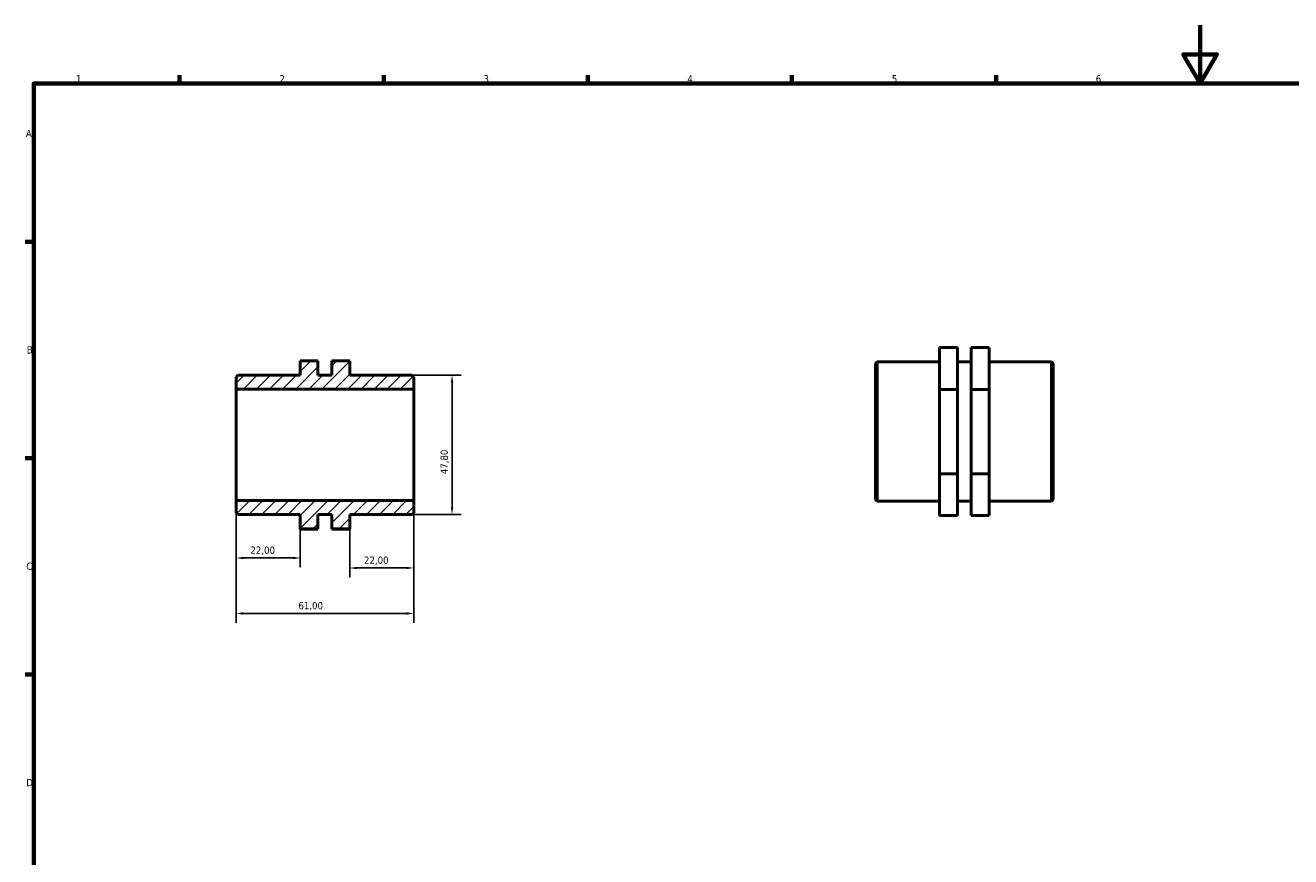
# Model space of a CAD drawing. Header units: millimetres. Extents: x 0 to 903, y 0 to 594.
# Tile 2 of 3: x 17 to 452, y 309 to 594. Entities that reach past the tile are written whole.
import ezdxf

# ---------------------------------------------------------------- set-up
doc = ezdxf.new("R2010")
doc.units = ezdxf.units.MM
for name, color, linetype, lineweight in [('Border (ISO)', 7, 'Continuous', 70), ('Dimension (ISO)', 7, 'Continuous', 25), ('Hatch (ISO)', 7, 'Continuous', 18), ('Visible (ISO)', 7, 'Continuous', 50)]:
    doc.layers.add(name, color=color, linetype=linetype, lineweight=lineweight)
doc.styles.add('Note Text (ISO)', font='tahoma.ttf')
doc.dimstyles.new('Default (ISO)', dxfattribs={"dimtxt": 2.5, "dimasz": 2.5, "dimexe": 3.175, "dimexo": 0, "dimgap": 0.762, "dimtad": 1, "dimrnd": 1e-08, "dimzin": 0, "dimtxsty": 'Note Text (ISO)', "dimcen": 0.09, "dimdle": 10, "dimclrd": 256, "dimclre": 256, "dimclrt": 232, "dimazin": 0, "dimtfac": 1.40208, "dimtmove": 0, "dimatfit": 3, "dimfxl": 1, "dimtolj": 1, "dimtzin": 0, "dimlwd": -1, "dimlwe": -1, "dimarcsym": 0})

# ---------------------------------------------------------------- blocks, each defined once
blk = doc.blocks.new('Borders Default Border')
at = {"layer": 'Border (ISO)'}
for p, q in [((70.08, 574), (70.08, 576.9)), ((140.17, 574), (140.17, 576.9)), ((210.25, 574), (210.25, 576.9)), ((280.33, 574), (280.33, 576.9)), ((350.42, 574), (350.42, 576.9)), ((20, 519.75), (17.1, 519.75)), ((20, 445.5), (17.1, 445.5)), ((20, 371.25), (17.1, 371.25))]:
    blk.add_line(p, q, dxfattribs=at)
at = {"layer": 'Border (ISO)', "flags": 128}
for points in [[(420.5, 594), (420.5, 574), (414.73, 584), (426.27, 584), (420.5, 574)], [(20, 20), (20, 574), (821, 574), (821, 20), (20, 20)]]:
    blk.add_lwpolyline(points, dxfattribs=at)
at = {"layer": 'Border (ISO)', "color": 232, "true_color": 0xca0064, "char_height": 2.5, "attachment_point": 7, "style": 'Note Text (ISO)'}
for s, insert in [('1', (34.48, 574.4)), ('2', (104.37, 574.4)), ('3', (174.43, 574.35)), ('4', (244.42, 574.4)), ('5', (314.64, 574.35)), ('6', (384.66, 574.35)), ('A', (17.29, 555.62)), ('B', (17.59, 481.37)), ('C', (17.43, 407.08)), ('D', (17.43, 332.88))]:
    blk.add_mtext(s, dxfattribs=dict(at, insert=insert))
blk = doc.blocks.new('*D7')
at = {"layer": 'Defpoints', "color": 0, "transparency": 16777216}
for p in [(150.5, 430.9), (128.5, 421.21), (128.5, 407.78)]:
    blk.add_point(p, dxfattribs=at)
at = {"layer": 'Dimension (ISO)', "transparency": 16777216}
for p, q in [((150.5, 430.9), (150.5, 404.6)), ((128.5, 421.21), (128.5, 404.6)), ((148, 407.78), (131, 407.78))]:
    blk.add_line(p, q, dxfattribs=at)
for points in [[(131, 408.19), (131, 407.36), (128.5, 407.78)], [(148, 408.19), (148, 407.36), (150.5, 407.78)]]:
    blk.add_solid(points, dxfattribs=at)
at = {"layer": 'Dimension (ISO)', "color": 232, "true_color": 0xca0064, "transparency": 16777216, "insert": (133.39, 411.71), "char_height": 2.5, "attachment_point": 1, "style": 'Note Text (ISO)'}
blk.add_mtext('\\A1;22,00', dxfattribs=at)
blk = doc.blocks.new('*D8')
at = {"layer": 'Defpoints', "color": 0, "transparency": 16777216}
for p in [(89.5, 430.9), (111.5, 421.21), (89.5, 411.21)]:
    blk.add_point(p, dxfattribs=at)
at = {"layer": 'Dimension (ISO)', "transparency": 16777216}
for p, q in [((89.5, 430.9), (89.5, 408.03)), ((111.5, 421.21), (111.5, 408.03)), ((109, 411.21), (92, 411.21))]:
    blk.add_line(p, q, dxfattribs=at)
for points in [[(92, 411.62), (92, 410.79), (89.5, 411.21)], [(109, 411.62), (109, 410.79), (111.5, 411.21)]]:
    blk.add_solid(points, dxfattribs=at)
at = {"layer": 'Dimension (ISO)', "color": 232, "true_color": 0xca0064, "transparency": 16777216, "insert": (94.39, 415.14), "char_height": 2.5, "attachment_point": 1, "style": 'Note Text (ISO)'}
blk.add_mtext('\\A1;22,00', dxfattribs=at)
blk = doc.blocks.new('*D9')
at = {"layer": 'Defpoints', "color": 0, "transparency": 16777216}
for p in [(149.89, 473.93), (149.89, 426.12), (163.62, 426.12)]:
    blk.add_point(p, dxfattribs=at)
at = {"layer": 'Dimension (ISO)', "transparency": 16777216}
for p, q in [((149.89, 473.93), (166.79, 473.93)), ((163.62, 471.43), (163.62, 428.62)), ((149.89, 426.12), (166.79, 426.12))]:
    blk.add_line(p, q, dxfattribs=at)
for points in [[(163.2, 471.43), (164.04, 471.43), (163.62, 473.93)], [(163.2, 428.62), (164.04, 428.62), (163.62, 426.12)]]:
    blk.add_solid(points, dxfattribs=at)
at = {"layer": 'Dimension (ISO)', "color": 232, "true_color": 0xca0064, "transparency": 16777216, "insert": (159.68, 439.95), "char_height": 2.5, "attachment_point": 1, "rotation": 90, "style": 'Note Text (ISO)'}
blk.add_mtext('\\A1;47,80', dxfattribs=at)
blk = doc.blocks.new('*D11')
at = {"layer": 'Defpoints', "color": 0, "transparency": 16777216}
for p in [(89.5, 430.9), (150.5, 430.9), (89.5, 392.18)]:
    blk.add_point(p, dxfattribs=at)
at = {"layer": 'Dimension (ISO)', "transparency": 16777216}
for p, q in [((89.5, 430.9), (89.5, 389)), ((150.5, 430.9), (150.5, 389)), ((148, 392.18), (92, 392.18))]:
    blk.add_line(p, q, dxfattribs=at)
for points in [[(92, 392.6), (92, 391.76), (89.5, 392.18)], [(148, 392.6), (148, 391.76), (150.5, 392.18)]]:
    blk.add_solid(points, dxfattribs=at)
at = {"layer": 'Dimension (ISO)', "color": 232, "true_color": 0xca0064, "transparency": 16777216, "insert": (110.87, 396.11), "char_height": 2.5, "attachment_point": 1, "style": 'Note Text (ISO)'}
blk.add_mtext('\\A1;61,00', dxfattribs=at)

msp = doc.modelspace()

# ---------------------------------------------------------------- hatches: boundary and pattern name
at = {"layer": 'Hatch (ISO)'}
h = msp.add_hatch(dxfattribs=at)
h.set_pattern_fill('ANSI31', color=256, scale=25.4, style=0)
h.set_pattern_definition([(45, (0, 0), (-2.245064, 2.245064), [])])
h.paths.add_polyline_path([(89.5, 426.733), (90.11, 426.123), (111.5, 426.123), (111.5, 421.206), (117.6, 421.206), (117.6, 426.123), (122.4, 426.123), (122.4, 421.206), (128.5, 421.206), (128.5, 426.123), (149.89, 426.123), (150.5, 426.733), (150.5, 430.903), (89.5, 430.903)])
h.paths.add_polyline_path([(90.11, 473.926), (89.5, 473.316), (89.5, 469.145), (150.5, 469.145), (150.5, 473.316), (149.89, 473.926), (128.5, 473.926), (128.5, 478.843), (122.4, 478.843), (122.4, 473.926), (117.6, 473.926), (117.6, 478.843), (111.5, 478.843), (111.5, 473.926)])

# ---------------------------------------------------------------- linework, layer by layer
at = {"layer": 'Visible (ISO)'}
for p, q in [((331.031, 483.487), (337.131, 483.487)), ((331.031, 468.98), (331.031, 483.487)), ((337.131, 483.487), (337.131, 468.98)), ((348.031, 483.487), (341.931, 483.487)), ((341.931, 483.487), (341.931, 468.98)), ((348.031, 468.98), (348.031, 483.487)), ((117.6, 478.843), (111.5, 478.843)), ((111.5, 478.843), (111.5, 473.926)), ((117.6, 473.926), (117.6, 478.843)), ((128.5, 478.843), (122.4, 478.843)), ((122.4, 478.843), (122.4, 473.926)), ((128.5, 473.926), (128.5, 478.843)), ((309.031, 477.911), (309.641, 478.521)), ((309.641, 478.521), (309.641, 430.718)), ((309.641, 478.521), (331.031, 478.521)), ((337.131, 478.521), (341.931, 478.521)), ((348.031, 478.521), (369.421, 478.521)), ((369.421, 430.718), (369.421, 478.521)), ((370.031, 477.911), (369.421, 478.521)), ((90.11, 473.926), (89.5, 473.316)), ((111.5, 473.926), (90.11, 473.926)), ((122.4, 473.926), (117.6, 473.926)), ((149.89, 473.926), (128.5, 473.926)), ((150.5, 473.316), (149.89, 473.926)), ((309.031, 431.328), (309.031, 477.911)), ((370.031, 477.911), (370.031, 431.328)), ((89.5, 473.316), (89.5, 469.145)), ((150.5, 469.145), (150.5, 473.316)), ((89.5, 469.145), (150.5, 469.145)), ((89.5, 430.903), (89.5, 469.145)), ((150.5, 430.903), (150.5, 469.145)), ((331.031, 468.98), (337.131, 468.98)), ((331.031, 440.113), (331.031, 468.98)), ((337.131, 468.98), (337.131, 440.113)), ((341.931, 468.98), (341.931, 440.113)), ((348.031, 468.98), (341.931, 468.98)), ((348.031, 440.113), (348.031, 468.98)), ((331.031, 440.113), (337.131, 440.113)), ((331.031, 425.752), (331.031, 440.113)), ((337.131, 440.113), (337.131, 425.752)), ((348.031, 440.113), (341.931, 440.113)), ((341.931, 440.113), (341.931, 425.752)), ((348.031, 425.752), (348.031, 440.113)), ((150.5, 430.903), (89.5, 430.903)), ((89.5, 430.903), (89.5, 426.733)), ((150.5, 426.733), (150.5, 430.903)), ((309.031, 431.328), (309.641, 430.718)), ((309.641, 430.718), (331.031, 430.718)), ((337.131, 430.718), (341.931, 430.718)), ((348.031, 430.718), (369.421, 430.718)), ((370.031, 431.328), (369.421, 430.718)), ((89.5, 426.733), (90.11, 426.123)), ((90.11, 426.123), (111.5, 426.123)), ((111.5, 426.123), (111.5, 421.206)), ((117.6, 421.206), (117.6, 426.123)), ((117.6, 426.123), (122.4, 426.123)), ((122.4, 426.123), (122.4, 421.206)), ((128.5, 421.206), (128.5, 426.123)), ((128.5, 426.123), (149.89, 426.123)), ((149.89, 426.123), (150.5, 426.733)), ((331.031, 425.752), (337.131, 425.752)), ((348.031, 425.752), (341.931, 425.752)), ((111.5, 421.206), (117.6, 421.206)), ((111.5, 421.157), (111.5, 421.206)), ((111.5, 421.157), (117.6, 421.157)), ((117.6, 421.206), (117.6, 421.157)), ((122.4, 421.206), (128.5, 421.206)), ((122.4, 421.206), (122.4, 421.157)), ((128.5, 421.157), (122.4, 421.157)), ((128.5, 421.157), (128.5, 421.206))]:
    msp.add_line(p, q, dxfattribs=at)

# ---------------------------------------------------------------- block references
msp.add_blockref('Borders Default Border', (0, 0))

# ---------------------------------------------------------------- dimensions: what is measured, and where the dimension line sits
at = {"layer": 'Dimension (ISO)'}
for base, p1, p2, angle, picture, middle in [((163.619, 426.123), (149.89, 473.926), (149.89, 426.123), 270, '*D9', (163.619, 444.119)), ((89.5, 411.206), (111.5, 421.206), (89.5, 430.903), 180, '*D8', (98.5, 411.206)), ((89.5, 392.179), (150.5, 430.903), (89.5, 430.903), 180, '*D11', (115, 392.179)), ((128.5, 407.778), (150.5, 430.903), (128.5, 421.206), 180, '*D7', (137.5, 407.778))]:
    dim = msp.add_linear_dim(base=base, p1=p1, p2=p2, angle=angle, dimstyle='Default (ISO)', override={"dimdec": 2, "dimtp": 0, "dimtm": 0, "dimtdec": 2, "dimtofl": 0, "dimatfit": 1}, dxfattribs=at)
    dim.commit()
    dim.dimension.update_dxf_attribs({"geometry": picture, "text_midpoint": middle, "dimtype": 160})

doc.saveas('drawing.dxf')
